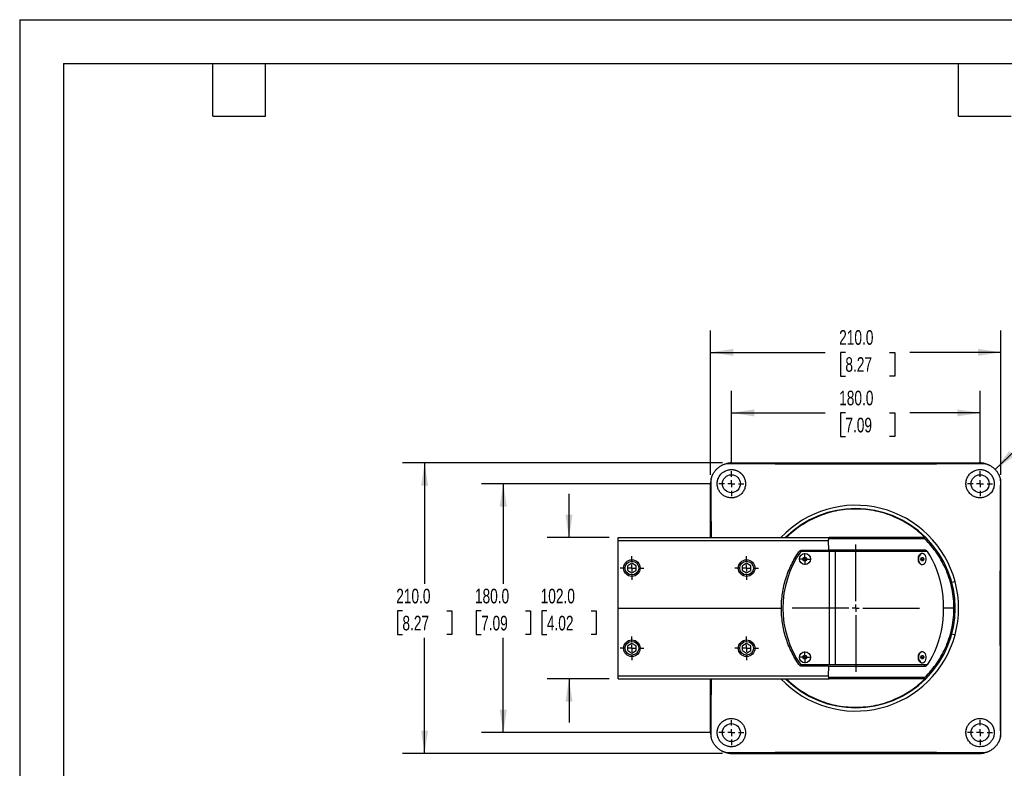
# Model space of a CAD drawing. Header units: millimetres. Extents: x 0 to 1397, y 0 to 1080.
# Tile 2 of 4: x 0 to 713, y 538 to 1080. Entities that reach past the tile are written whole.
import ezdxf

# ---------------------------------------------------------------- set-up
doc = ezdxf.new("R2010")
doc.units = ezdxf.units.MM
doc.header["$LTSCALE"] = 5
doc.linetypes.add('CENTERX2', pattern=[20.32, 12.7, -2.54, 2.54, -2.54])
doc.layers.add('CENTER', color=40, linetype='CENTERX2')
doc.layers.add('DIMENSIONS', color=140, linetype='Continuous', lineweight=25)
doc.layers.add('TEXT', color=140, linetype='Continuous', lineweight=25)
doc.styles.add('SLDTEXTSTYLE0', font='TXT', dxfattribs={"width": 0.7})
doc.dimstyles.new('SLDDIMSTYLE0', dxfattribs={"dimtxt": 10.790039, "dimasz": 16.51, "dimexe": 0, "dimexo": 0.0625, "dimgap": 2.69751, "dimtad": 0, "dimtih": 1, "dimtoh": 1, "dimdec": 1, "dimrnd": 1e-09, "dimzin": 4, "dimdsep": 46, "dimtxsty": 'SLDTEXTSTYLE0', "dimsah": 1, "dimcen": 0.09, "dimadec": 0, "dimazin": 1, "dimtfac": 1, "dimtdec": 1, "dimtofl": 0, "dimtmove": 0, "dimatfit": 3, "dimfxl": 0, "dimfrac": 2, "dimtolj": 1, "dimtzin": 12, "dimarcsym": 0})
doc.dimstyles.new('SLDDIMSTYLE3', dxfattribs={"dimtxt": 10.790039, "dimasz": 16.51, "dimexe": 0, "dimexo": 0.0625, "dimgap": 2.69751, "dimtad": 0, "dimtih": 1, "dimtoh": 1, "dimdec": 1, "dimrnd": 1e-09, "dimzin": 4, "dimdsep": 46, "dimtxsty": 'SLDTEXTSTYLE0', "dimsah": 1, "dimcen": 0.09, "dimadec": 0, "dimazin": 1, "dimtfac": 1, "dimtdec": 1, "dimtmove": 0, "dimatfit": 0, "dimfxl": 0, "dimfrac": 2, "dimtolj": 1, "dimtzin": 12, "dimarcsym": 0})
doc.dimstyles.new('SLDDIMSTYLE4', dxfattribs={"dimtxt": 10.790039, "dimasz": 16.51, "dimexe": 0, "dimexo": 0.0625, "dimgap": 2.69751, "dimtad": 0, "dimtih": 1, "dimtoh": 1, "dimdec": 1, "dimrnd": 1e-09, "dimzin": 4, "dimdsep": 46, "dimtxsty": 'SLDTEXTSTYLE0', "dimsah": 1, "dimcen": 0, "dimadec": 0, "dimazin": 1, "dimtfac": 1, "dimtdec": 1, "dimtofl": 0, "dimtmove": 0, "dimatfit": 3, "dimfxl": 0, "dimfrac": 2, "dimtolj": 1, "dimtzin": 12, "dimarcsym": 0})

# ---------------------------------------------------------------- blocks, each defined once
blk = doc.blocks.new('_D_4')
at = {"layer": 'DIMENSIONS'}
for p, q in [((397.52, 704.97), (397.52, 736.72)), ((426.66, 704.97), (381.65, 704.97)), ((381.49, 651.97), (377.87, 651.97)), ((377.87, 651.97), (377.87, 634.82)), ((413.56, 651.97), (417.18, 651.97)), ((417.18, 651.97), (417.18, 634.82)), ((377.87, 634.82), (381.49, 634.82)), ((417.18, 634.82), (413.56, 634.82)), ((426.66, 602.97), (381.65, 602.97)), ((397.52, 602.97), (397.52, 571.22))]:
    blk.add_line(p, q, dxfattribs=at)
for points in [[(397.52, 704.97), (400.06, 721.48), (394.98, 721.48)], [(397.52, 602.97), (394.98, 586.46), (400.06, 586.46)]]:
    blk.add_solid(points, dxfattribs=at)
at = {"layer": 'DIMENSIONS', "char_height": 10.583, "attachment_point": 1, "style": 'SLDTEXTSTYLE0'}
for s, insert in [('102.0', (377, 668.02)), ('4.02', (381.49, 648.46))]:
    blk.add_mtext(s, dxfattribs=dict(at, insert=insert))
blk = doc.blocks.new('_D_5')
at = {"layer": 'DIMENSIONS'}
for p, q in [((499.62, 743.97), (334.09, 743.97)), ((349.96, 743.97), (349.96, 671.53)), ((333.93, 651.97), (330.31, 651.97)), ((330.31, 651.97), (330.31, 634.82)), ((365.99, 651.97), (369.62, 651.97)), ((369.62, 651.97), (369.62, 634.82)), ((330.31, 634.82), (333.93, 634.82)), ((369.62, 634.82), (365.99, 634.82)), ((349.96, 563.97), (349.96, 632.4)), ((499.62, 563.97), (334.09, 563.97))]:
    blk.add_line(p, q, dxfattribs=at)
for points in [[(349.96, 743.97), (347.42, 727.46), (352.5, 727.46)], [(349.96, 563.97), (352.5, 580.48), (347.42, 580.48)]]:
    blk.add_solid(points, dxfattribs=at)
at = {"layer": 'DIMENSIONS', "char_height": 10.583, "attachment_point": 1, "style": 'SLDTEXTSTYLE0'}
for s, insert in [('180.0', (329.44, 668.02)), ('7.09', (333.93, 648.46))]:
    blk.add_mtext(s, dxfattribs=dict(at, insert=insert))
blk = doc.blocks.new('_D_6')
at = {"layer": 'DIMENSIONS'}
for p, q in [((508.66, 758.97), (277.13, 758.97)), ((293.01, 758.97), (293.01, 671.53)), ((276.97, 651.97), (273.35, 651.97)), ((273.35, 651.97), (273.35, 634.82)), ((309.04, 651.97), (312.66, 651.97)), ((312.66, 651.97), (312.66, 634.82)), ((273.35, 634.82), (276.97, 634.82)), ((312.66, 634.82), (309.04, 634.82)), ((293.01, 548.97), (293.01, 632.4)), ((508.66, 548.97), (277.13, 548.97))]:
    blk.add_line(p, q, dxfattribs=at)
for points in [[(293.01, 758.97), (290.47, 742.46), (295.55, 742.46)], [(293.01, 548.97), (295.55, 565.48), (290.47, 565.48)]]:
    blk.add_solid(points, dxfattribs=at)
at = {"layer": 'DIMENSIONS', "char_height": 10.583, "attachment_point": 1, "style": 'SLDTEXTSTYLE0'}
for s, insert in [('210.0', (272.49, 668.02)), ('8.27', (276.97, 648.46))]:
    blk.add_mtext(s, dxfattribs=dict(at, insert=insert))
blk = doc.blocks.new('_D_7')
at = {"layer": 'DIMENSIONS'}
for p, q in [((515.01, 759.36), (515.01, 811.07)), ((695.01, 759.36), (695.01, 811.07)), ((515.01, 795.19), (582.88, 795.19)), ((597.5, 795.19), (593.87, 795.19)), ((593.87, 795.19), (593.87, 778.04)), ((629.56, 795.19), (633.19, 795.19)), ((633.19, 795.19), (633.19, 778.04)), ((695.01, 795.19), (644.18, 795.19)), ((593.87, 778.04), (597.5, 778.04)), ((633.19, 778.04), (629.56, 778.04))]:
    blk.add_line(p, q, dxfattribs=at)
for points in [[(515.01, 795.19), (531.52, 792.65), (531.52, 797.73)], [(695.01, 795.19), (678.5, 797.73), (678.5, 792.65)]]:
    blk.add_solid(points, dxfattribs=at)
at = {"layer": 'DIMENSIONS', "char_height": 10.583, "attachment_point": 1, "style": 'SLDTEXTSTYLE0'}
for s, insert in [('180.0', (593.01, 811.25)), ('7.09', (597.5, 791.69))]:
    blk.add_mtext(s, dxfattribs=dict(at, insert=insert))
blk = doc.blocks.new('_D_8')
at = {"layer": 'DIMENSIONS'}
for p, q in [((500.01, 750.32), (500.01, 854.85)), ((710.01, 750.32), (710.01, 854.85)), ((500.01, 838.97), (582.88, 838.97)), ((597.5, 838.97), (593.87, 838.97)), ((593.87, 838.97), (593.87, 821.82)), ((629.56, 838.97), (633.19, 838.97)), ((633.19, 838.97), (633.19, 821.82)), ((710.01, 838.97), (644.18, 838.97)), ((593.87, 821.82), (597.5, 821.82)), ((633.19, 821.82), (629.56, 821.82))]:
    blk.add_line(p, q, dxfattribs=at)
for points in [[(500.01, 838.97), (516.52, 836.43), (516.52, 841.51)], [(710.01, 838.97), (693.5, 841.51), (693.5, 836.43)]]:
    blk.add_solid(points, dxfattribs=at)
at = {"layer": 'DIMENSIONS', "char_height": 10.583, "attachment_point": 1, "style": 'SLDTEXTSTYLE0'}
for s, insert in [('210.0', (593.01, 855.03)), ('8.27', (597.5, 835.47))]:
    blk.add_mtext(s, dxfattribs=dict(at, insert=insert))
blk = doc.blocks.new('_D_9')
at = {"layer": 'DIMENSIONS'}
for p, q in [((769.55, 789.61), (765.93, 789.61)), ((765.93, 789.61), (765.93, 772.47)), ((801.62, 789.61), (805.24, 789.61)), ((805.24, 789.61), (805.24, 772.47)), ((705.89, 754.3), (726.59, 773.95)), ((726.59, 773.95), (754.37, 773.95)), ((765.93, 772.47), (769.55, 772.47)), ((805.24, 772.47), (801.62, 772.47))]:
    blk.add_line(p, q, dxfattribs=at)
blk.add_solid([(705.89, 754.3), (719.61, 763.82), (716.11, 767.51)], dxfattribs=at)
at = {"layer": 'DIMENSIONS', "char_height": 10.583, "attachment_point": 1, "style": 'SLDTEXTSTYLE0'}
for s, insert in [('R15.0', (764.64, 805.67)), ('0.59', (769.55, 786.11)), ('TYP.', (770.07, 766.54))]:
    blk.add_mtext(s, dxfattribs=dict(at, insert=insert))
blk = doc.blocks.new('SW_CENTERMARKSYMBOL_0')
at = {"layer": 'CENTER', "color": 0}
for p, q in [((0, 5.08), (0, 46.04)), ((-5.08, 0), (-46.04, 0)), ((0, 0), (-2.54, 0)), ((0, 0), (0, 2.54)), ((0, 0), (0, -2.54)), ((0, 0), (2.54, 0)), ((5.08, 0), (46.04, 0)), ((0, -5.08), (0, -46.04))]:
    blk.add_line(p, q, dxfattribs=at)
blk = doc.blocks.new('SW_CENTERMARKSYMBOL_1')
at = {"layer": 'CENTER', "color": 0}
for p, q in [((0, 5.08), (0, 8.54)), ((-5.08, 0), (-8.54, 0)), ((0, 0), (-2.54, 0)), ((0, 0), (0, 2.54)), ((0, 0), (0, -2.54)), ((0, 0), (2.54, 0)), ((5.08, 0), (8.54, 0)), ((0, -5.08), (0, -8.54))]:
    blk.add_line(p, q, dxfattribs=at)
blk = doc.blocks.new('SW_CENTERMARKSYMBOL_2')
at = {"layer": 'CENTER', "color": 0}
for p, q in [((0, 5.08), (0, 8.54)), ((-5.08, 0), (-8.54, 0)), ((0, 0), (-2.54, 0)), ((0, 0), (0, 2.54)), ((0, 0), (0, -2.54)), ((0, 0), (2.54, 0)), ((5.08, 0), (8.54, 0)), ((0, -5.08), (0, -8.54))]:
    blk.add_line(p, q, dxfattribs=at)
blk = doc.blocks.new('SW_CENTERMARKSYMBOL_3')
at = {"layer": 'CENTER', "color": 0}
for p, q in [((0, 5.08), (0, 8.54)), ((-5.08, 0), (-8.54, 0)), ((0, 0), (-2.54, 0)), ((0, 0), (0, 2.54)), ((0, 0), (0, -2.54)), ((0, 0), (2.54, 0)), ((5.08, 0), (8.54, 0)), ((0, -5.08), (0, -8.54))]:
    blk.add_line(p, q, dxfattribs=at)
blk = doc.blocks.new('SW_CENTERMARKSYMBOL_4')
at = {"layer": 'CENTER', "color": 0}
for p, q in [((0, 5.08), (0, 8.54)), ((-5.08, 0), (-8.54, 0)), ((0, 0), (-2.54, 0)), ((0, 0), (0, 2.54)), ((0, 0), (0, -2.54)), ((0, 0), (2.54, 0)), ((5.08, 0), (8.54, 0)), ((0, -5.08), (0, -8.54))]:
    blk.add_line(p, q, dxfattribs=at)
blk = doc.blocks.new('SW_CENTERMARKSYMBOL_5')
at = {"layer": 'CENTER', "color": 0}
for p, q in [((-2.54, 0), (-4.161, 0)), ((0, 0), (-2.54, 0)), ((0, 2.54), (0, 4.161)), ((0, 0), (0, 2.54)), ((0, 0), (0, -2.54)), ((0, 0), (2.54, 0)), ((2.54, 0), (4.161, 0)), ((0, -2.54), (0, -4.161))]:
    blk.add_line(p, q, dxfattribs=at)
blk = doc.blocks.new('SW_CENTERMARKSYMBOL_6')
at = {"layer": 'CENTER', "color": 0}
for p, q in [((-2.54, 0), (-4.161, 0)), ((0, 0), (-2.54, 0)), ((0, 2.54), (0, 4.161)), ((0, 0), (0, 2.54)), ((0, 0), (0, -2.54)), ((0, 0), (2.54, 0)), ((2.54, 0), (4.161, 0)), ((0, -2.54), (0, -4.161))]:
    blk.add_line(p, q, dxfattribs=at)
blk = doc.blocks.new('SW_CENTERMARKSYMBOL_7')
at = {"layer": 'CENTER', "color": 0}
for p, q in [((0, 5.08), (0, 9.04)), ((-5.08, 0), (-9.04, 0)), ((0, 0), (-2.54, 0)), ((0, 0), (0, 2.54)), ((0, 0), (0, -2.54)), ((0, 0), (2.54, 0)), ((5.08, 0), (9.04, 0)), ((0, -5.08), (0, -9.04))]:
    blk.add_line(p, q, dxfattribs=at)
blk = doc.blocks.new('SW_CENTERMARKSYMBOL_8')
at = {"layer": 'CENTER', "color": 0}
for p, q in [((0, 5.08), (0, 9.04)), ((-5.08, 0), (-9.04, 0)), ((0, 0), (-2.54, 0)), ((0, 0), (0, 2.54)), ((0, 0), (0, -2.54)), ((0, 0), (2.54, 0)), ((5.08, 0), (9.04, 0)), ((0, -5.08), (0, -9.04))]:
    blk.add_line(p, q, dxfattribs=at)
blk = doc.blocks.new('SW_CENTERMARKSYMBOL_9')
at = {"layer": 'CENTER', "color": 0}
for p, q in [((0, 5.08), (0, 9.04)), ((-5.08, 0), (-9.04, 0)), ((0, 0), (-2.54, 0)), ((0, 0), (0, 2.54)), ((0, 0), (0, -2.54)), ((0, 0), (2.54, 0)), ((5.08, 0), (9.04, 0)), ((0, -5.08), (0, -9.04))]:
    blk.add_line(p, q, dxfattribs=at)
blk = doc.blocks.new('SW_CENTERMARKSYMBOL_10')
at = {"layer": 'CENTER', "color": 0}
for p, q in [((0, 5.08), (0, 9.04)), ((-5.08, 0), (-9.04, 0)), ((0, 0), (-2.54, 0)), ((0, 0), (0, 2.54)), ((0, 0), (0, -2.54)), ((0, 0), (2.54, 0)), ((5.08, 0), (9.04, 0)), ((0, -5.08), (0, -9.04))]:
    blk.add_line(p, q, dxfattribs=at)

msp = doc.modelspace()

# ---------------------------------------------------------------- linework, layer by layer
at = {"color": 7, "linetype": 'Continuous'}
for q in [(0.01, 0.01), (1397.01, 1079.51)]:
    msp.add_line((0.01, 1079.51), q, dxfattribs=at)
for p, q in [((515.01, 758.97), (695.01, 758.97)), ((500.01, 704.97), (500.01, 743.97)), ((710.01, 563.97), (710.01, 743.97)), ((433.01, 704.97), (585.71, 704.97)), ((433.01, 703.01), (433.01, 704.97)), ((433.01, 653.97), (433.01, 703.01)), ((433.01, 703.01), (585.15, 703.01)), ((585.15, 703.01), (585.2, 695.97)), ((655.03, 703.99), (585.4, 703.99)), ((654.04, 704.97), (585.71, 704.97)), ((586.02, 694.97), (565.3, 694.97)), ((566.28, 695.97), (585.2, 695.97)), ((584.26, 695.97), (584.26, 694.97)), ((655.81, 695.97), (585.2, 695.97)), ((586.02, 612.97), (586.02, 694.97)), ((590.26, 694.97), (586.02, 694.97)), ((590.26, 612.97), (590.26, 694.97)), ((656.87, 694.97), (590.26, 694.97)), ((653.21, 693.47), (652.99, 693.47)), ((654.2, 695.97), (654.88, 694.97)), ((655.81, 695.97), (656.44, 694.97)), ((443.01, 686.44), (440.01, 684.7)), ((440.01, 681.24), (440.01, 684.7)), ((446.01, 684.7), (443.01, 686.44)), ((446.01, 681.24), (446.01, 684.7)), ((526.01, 686.44), (523.01, 684.7)), ((523.01, 681.24), (523.01, 684.7)), ((529.01, 684.7), (526.01, 686.44)), ((529.01, 681.24), (529.01, 684.7)), ((566.82, 689.47), (567.54, 690.72)), ((567.54, 688.22), (566.82, 689.47)), ((567.54, 690.72), (568.98, 690.72)), ((568.98, 688.22), (567.54, 688.22)), ((568.98, 690.72), (569.71, 689.47)), ((569.71, 689.47), (568.98, 688.22)), ((652.19, 689.47), (652.7, 690.72)), ((652.7, 688.22), (652.19, 689.47)), ((652.55, 690.36), (652.91, 689.47)), ((652.91, 689.47), (652.55, 688.58)), ((652.7, 690.72), (653.72, 690.72)), ((653.72, 688.22), (652.7, 688.22)), ((652.91, 689.47), (654.23, 689.47)), ((652.99, 685.47), (653.21, 685.47)), ((653.72, 690.72), (654.23, 689.47)), ((654.23, 689.47), (653.72, 688.22)), ((440.01, 681.24), (443.01, 679.51)), ((443.01, 679.51), (446.01, 681.24)), ((523.01, 681.24), (526.01, 679.51)), ((526.01, 679.51), (529.01, 681.24)), ((676.89, 673.19), (674.56, 672.56)), ((433.01, 653.97), (551.21, 653.97)), ((433.01, 604.94), (433.01, 653.97)), ((676.09, 653.97), (668.59, 653.97)), ((674.56, 635.38), (676.89, 634.75)), ((443.01, 628.44), (440.01, 626.7)), ((446.01, 626.7), (443.01, 628.44)), ((526.01, 628.44), (523.01, 626.7)), ((529.01, 626.7), (526.01, 628.44)), ((440.01, 623.24), (440.01, 626.7)), ((440.01, 623.24), (443.01, 621.51)), ((443.01, 621.51), (446.01, 623.24)), ((446.01, 623.24), (446.01, 626.7)), ((523.01, 623.24), (523.01, 626.7)), ((523.01, 623.24), (526.01, 621.51)), ((526.01, 621.51), (529.01, 623.24)), ((529.01, 623.24), (529.01, 626.7)), ((653.21, 622.47), (652.99, 622.47)), ((586.02, 612.97), (565.3, 612.97)), ((566.82, 618.47), (567.54, 619.72)), ((567.54, 617.22), (566.82, 618.47)), ((567.54, 619.72), (568.98, 619.72)), ((568.98, 617.22), (567.54, 617.22)), ((568.98, 619.72), (569.71, 618.47)), ((569.71, 618.47), (568.98, 617.22)), ((584.26, 612.97), (584.26, 611.97)), ((590.26, 612.97), (586.02, 612.97)), ((656.87, 612.97), (590.26, 612.97)), ((652.19, 618.47), (652.7, 619.72)), ((652.7, 617.22), (652.19, 618.47)), ((652.55, 619.36), (652.91, 618.47)), ((652.91, 618.47), (652.55, 617.58)), ((652.7, 619.72), (653.72, 619.72)), ((653.72, 617.22), (652.7, 617.22)), ((652.91, 618.47), (654.23, 618.47)), ((652.99, 614.47), (653.21, 614.47)), ((653.72, 619.72), (654.23, 618.47)), ((654.23, 618.47), (653.72, 617.22)), ((654.88, 612.97), (654.2, 611.97)), ((656.44, 612.97), (655.81, 611.97)), ((585.2, 611.97), (566.28, 611.97)), ((585.2, 611.97), (585.15, 604.94)), ((585.2, 611.97), (655.81, 611.97)), ((433.01, 604.94), (585.15, 604.94)), ((433.01, 602.97), (433.01, 604.94)), ((433.01, 602.97), (585.71, 602.97)), ((500.01, 563.97), (500.01, 602.97)), ((655.03, 603.95), (585.4, 603.95)), ((654.04, 602.97), (585.71, 602.97)), ((515.01, 548.97), (695.01, 548.97))]:
    msp.add_line(p, q)
at = {"flags": 128}
for points in [[(511.82, 758.63), (520.4, 758.58), (529.06, 758.53), (537.81, 758.49), (546.62, 758.46), (555.5, 758.43), (564.43, 758.4), (573.4, 758.38), (582.41, 758.37), (591.44, 758.36), (600.48, 758.35), (609.53, 758.35), (618.57, 758.36), (627.6, 758.37), (636.61, 758.38), (645.58, 758.4), (654.51, 758.43), (663.39, 758.46), (672.2, 758.49), (680.95, 758.53), (689.62, 758.58), (698.19, 758.63)], [(500.55, 704.97), (500.52, 712.35), (500.48, 721.17), (500.44, 729.92), (500.4, 738.58), (500.35, 747.16)], [(709.66, 747.16), (709.61, 738.58), (709.57, 729.92), (709.53, 721.17), (709.49, 712.35), (709.46, 703.48), (709.44, 694.55), (709.42, 685.57), (709.4, 676.57), (709.39, 667.54), (709.38, 658.5), (709.38, 649.45), (709.39, 640.4), (709.4, 631.37), (709.42, 622.37), (709.44, 613.4), (709.46, 604.47), (709.49, 595.59), (709.53, 586.77), (709.57, 578.03), (709.61, 569.36), (709.66, 560.78)], [(650.38, 689.47), (650.48, 688.39), (650.79, 687.39), (651.28, 686.55), (651.91, 685.92), (652.63, 685.56), (653.4, 685.48), (654.15, 685.7), (654.84, 686.2), (655.4, 686.95), (655.8, 687.88), (656.01, 688.93), (656.01, 690.02), (655.8, 691.07), (655.4, 692), (654.84, 692.74), (654.15, 693.24), (653.4, 693.46), (652.63, 693.39), (651.91, 693.02), (651.28, 692.39), (650.79, 691.55), (650.48, 690.55), (650.38, 689.47)], [(656.87, 612.97), (658.82, 616.03), (660.62, 619.28), (662.25, 622.69), (663.7, 626.26), (664.98, 629.96), (666.07, 633.78), (666.98, 637.7), (667.68, 641.7), (668.19, 645.76), (668.49, 649.85), (668.59, 653.97), (668.49, 658.09), (668.19, 662.19), (667.68, 666.24), (666.98, 670.24), (666.07, 674.16), (664.98, 677.98), (663.7, 681.68), (662.25, 685.25), (660.62, 688.66), (658.82, 691.91), (656.87, 694.97)], [(650.38, 618.47), (650.48, 617.39), (650.79, 616.39), (651.28, 615.55), (651.91, 614.92), (652.63, 614.56), (653.4, 614.48), (654.15, 614.7), (654.84, 615.2), (655.4, 615.95), (655.8, 616.88), (656.01, 617.93), (656.01, 619.02), (655.8, 620.07), (655.4, 621), (654.84, 621.74), (654.15, 622.24), (653.4, 622.46), (652.63, 622.39), (651.91, 622.02), (651.28, 621.39), (650.79, 620.55), (650.48, 619.55), (650.38, 618.47)], [(500.35, 560.78), (500.4, 569.36), (500.44, 578.03), (500.48, 586.77), (500.52, 595.59), (500.55, 602.97)], [(698.19, 549.31), (689.62, 549.36), (680.95, 549.41), (672.2, 549.45), (663.39, 549.49), (654.51, 549.52), (645.58, 549.54), (636.61, 549.56), (627.6, 549.58), (618.57, 549.59), (609.53, 549.59), (600.48, 549.59), (591.44, 549.59), (582.41, 549.58), (573.4, 549.56), (564.43, 549.54), (555.5, 549.52), (546.62, 549.49), (537.81, 549.45), (529.06, 549.41), (520.4, 549.36), (511.82, 549.31)]]:
    msp.add_lwpolyline(points, dxfattribs=at)
for centre, radius in [((515.01, 743.97), 6.5), ((695.01, 743.97), 6.5), ((568.26, 689.47), 4), ((443.01, 682.97), 6), ((443.01, 682.97), 4.93), ((526.01, 682.97), 6), ((526.01, 682.97), 4.93), ((443.01, 624.97), 6), ((443.01, 624.97), 4.93), ((526.01, 624.97), 6), ((526.01, 624.97), 4.93), ((568.26, 618.47), 4), ((515.01, 563.97), 6.5), ((695.01, 563.97), 6.5)]:
    msp.add_circle(centre, radius)
for centre, radius, start, end in [((605.01, 653.97), 74.41, 14.96606, 136.73485), ((605.01, 653.97), 72, 225.09947, 134.90053), ((623.26, 653.97), 71, 144.72757, 215.27243), ((653.67, 689.99), 3.54, 101.00294, 188.46828), ((653.67, 688.95), 3.54, 171.53172, 258.99706), ((605.01, 653.97), 74.41, 345.03394, 14.96606), ((605.01, 653.97), 74.41, 223.26515, 345.03394), ((653.67, 618.99), 3.54, 101.00294, 188.46828), ((653.67, 617.95), 3.54, 171.53172, 258.99706)]:
    msp.add_arc(centre, radius, start, end)
for points, knots in [([(500.35, 747.16), (500.38, 747.28), (500.43, 747.52), (500.52, 747.87), (500.62, 748.22), (500.72, 748.56), (500.84, 748.9), (500.96, 749.24), (501.09, 749.58), (501.23, 749.9), (501.37, 750.23), (501.52, 750.55), (501.68, 750.86), (502.12, 751.7), (502.96, 753), (504.36, 754.61), (505.98, 756.02), (507.38, 756.92), (508.43, 757.46), (509.07, 757.75), (509.74, 758.02), (510.41, 758.26), (511.11, 758.46), (511.58, 758.57), (511.82, 758.63)], [0, 0, 0, 0, 0.021776, 0.04342, 0.064935, 0.086322, 0.107584, 0.128721, 0.149737, 0.170634, 0.191413, 0.212077, 0.232628, 0.253068, 0.377281, 0.50001, 0.622734, 0.746952, 0.787938, 0.829377, 0.871286, 0.913682, 0.956581, 1, 1, 1, 1]), ([(515.01, 758.97), (514.47, 758.97), (513.94, 758.94), (512.87, 758.83), (512.34, 758.74), (511.82, 758.63)], [0, 0, 0, 0, 0.5, 0.5, 1, 1, 1, 1]), ([(698.19, 758.63), (697.67, 758.74), (697.14, 758.83), (696.08, 758.94), (695.54, 758.97), (695.01, 758.97)], [0, 0, 0, 0, 0.5, 0.5, 1, 1, 1, 1]), ([(698.19, 758.63), (698.31, 758.6), (698.55, 758.55), (698.9, 758.46), (699.25, 758.36), (699.6, 758.25), (699.94, 758.14), (700.28, 758.02), (700.61, 757.89), (700.94, 757.75), (701.26, 757.61), (701.58, 757.45), (701.9, 757.3), (702.73, 756.85), (704.03, 756.02), (705.65, 754.61), (707.05, 753), (707.95, 751.6), (708.49, 750.55), (708.79, 749.9), (709.06, 749.24), (709.29, 748.56), (709.5, 747.87), (709.61, 747.4), (709.66, 747.16)], [0, 0, 0, 0, 0.021776, 0.04342, 0.064935, 0.086322, 0.107584, 0.128721, 0.149737, 0.170634, 0.191413, 0.212077, 0.232628, 0.253068, 0.377281, 0.50001, 0.622734, 0.746952, 0.787938, 0.829377, 0.871286, 0.913682, 0.956581, 1, 1, 1, 1]), ([(504.77, 743.97), (504.77, 744.07), (504.77, 744.27), (504.78, 744.57), (504.8, 744.87), (504.83, 745.16), (504.87, 745.46), (504.92, 745.76), (504.98, 746.06), (505.05, 746.35), (505.21, 747), (505.55, 747.99), (506.27, 749.39), (507.28, 750.79), (508.65, 752.08), (510.1, 753.01), (511.54, 753.64), (512.88, 754.02), (514.23, 754.21), (515.35, 754.22), (516.23, 754.14), (516.9, 754.04), (517.55, 753.9), (518.18, 753.72), (518.8, 753.5), (519.4, 753.23), (519.98, 752.93), (520.36, 752.7), (520.55, 752.58)], [0, 0, 0, 0, 0.013819, 0.027605, 0.041368, 0.05512, 0.068872, 0.082634, 0.096419, 0.110237, 0.124098, 0.187553, 0.250578, 0.333154, 0.41451, 0.497442, 0.559994, 0.623971, 0.685533, 0.746873, 0.77882, 0.810446, 0.841868, 0.873204, 0.904571, 0.936085, 0.967858, 1, 1, 1, 1]), ([(520.55, 752.58), (520.64, 752.52), (520.82, 752.4), (521.08, 752.22), (521.34, 752.02), (521.59, 751.82), (521.83, 751.61), (522.06, 751.4), (522.29, 751.18), (522.51, 750.95), (522.72, 750.72), (522.92, 750.48), (523.11, 750.23), (523.3, 749.98), (523.48, 749.72), (523.65, 749.46), (523.82, 749.19), (524.14, 748.62), (524.56, 747.73), (524.96, 746.47), (525.2, 745.18), (525.3, 743.43), (525.04, 741.63), (524.43, 739.89), (523.78, 738.64), (522.98, 737.49), (522.04, 736.47), (520.96, 735.6), (519.9, 734.96), (518.92, 734.49), (518.04, 734.18), (517.15, 733.95), (516.26, 733.8), (515.38, 733.73), (513.91, 733.74), (511.86, 734.1), (509.51, 735.21), (507.51, 736.83), (506.24, 738.56), (505.49, 740.12), (505.16, 741.13), (504.98, 741.9), (504.88, 742.41), (504.82, 742.93), (504.77, 743.45), (504.77, 743.8), (504.77, 743.97)], [0, 0, 0, 0, 0.00801, 0.015959, 0.023854, 0.031701, 0.039506, 0.047277, 0.055018, 0.062738, 0.070441, 0.078134, 0.085823, 0.093515, 0.101215, 0.108929, 0.116663, 0.124422, 0.156537, 0.188244, 0.21963, 0.250097, 0.312086, 0.343793, 0.375347, 0.406602, 0.437049, 0.467545, 0.498945, 0.519803, 0.540832, 0.562268, 0.58277, 0.603215, 0.623774, 0.685852, 0.750001, 0.811429, 0.874139, 0.906032, 0.937982, 0.950621, 0.963115, 0.97549, 0.987776, 1, 1, 1, 1]), ([(684.77, 743.97), (684.77, 744.07), (684.77, 744.27), (684.78, 744.56), (684.8, 744.86), (684.83, 745.15), (684.87, 745.45), (684.92, 745.74), (684.98, 746.04), (685.04, 746.33), (685.12, 746.63), (685.31, 747.3), (685.7, 748.33), (686.43, 749.62), (687.31, 750.78), (688.35, 751.79), (689.52, 752.66), (690.83, 753.36), (692.23, 753.87), (693.7, 754.16), (695.21, 754.25), (696.73, 754.1), (698.25, 753.73), (699.4, 753.24), (700.17, 752.82), (700.62, 752.54), (701.05, 752.24), (701.47, 751.92), (701.87, 751.58), (702.12, 751.33), (702.25, 751.21)], [0, 0, 0, 0, 0.012158, 0.024349, 0.036581, 0.048867, 0.061217, 0.073641, 0.086149, 0.098752, 0.111459, 0.124279, 0.187117, 0.251692, 0.313111, 0.374662, 0.437855, 0.500943, 0.563976, 0.627532, 0.688962, 0.749975, 0.813925, 0.876219, 0.89722, 0.918001, 0.938615, 0.959116, 0.979559, 1, 1, 1, 1]), ([(702.25, 751.21), (702.32, 751.14), (702.46, 750.99), (702.67, 750.76), (702.88, 750.53), (703.07, 750.29), (703.25, 750.05), (703.43, 749.8), (703.6, 749.55), (703.76, 749.29), (703.92, 749.03), (704.06, 748.76), (704.2, 748.49), (704.33, 748.21), (704.45, 747.93), (704.57, 747.65), (704.67, 747.36), (704.77, 747.06), (704.95, 746.46), (705.15, 745.55), (705.27, 744.31), (705.23, 743.08), (705.03, 741.72), (704.6, 740.27), (703.89, 738.8), (702.97, 737.47), (701.87, 736.31), (700.6, 735.34), (699.31, 734.65), (698.04, 734.17), (696.84, 733.88), (695.62, 733.73), (694.37, 733.73), (693.11, 733.88), (691.86, 734.19), (690.66, 734.67), (689.39, 735.37), (688.12, 736.32), (686.93, 737.59), (686.06, 738.92), (685.44, 740.24), (685.11, 741.27), (684.93, 742.11), (684.84, 742.73), (684.78, 743.35), (684.77, 743.76), (684.77, 743.97)], [0, 0, 0, 0, 0.00741, 0.014781, 0.022119, 0.02943, 0.036721, 0.043999, 0.05127, 0.058541, 0.06582, 0.073112, 0.080425, 0.087765, 0.09514, 0.102555, 0.110017, 0.117533, 0.125109, 0.155857, 0.186467, 0.217362, 0.248954, 0.291323, 0.333342, 0.375924, 0.418163, 0.459433, 0.500582, 0.532434, 0.564183, 0.59525, 0.625471, 0.65788, 0.68923, 0.720158, 0.751339, 0.792654, 0.833188, 0.874711, 0.906149, 0.938037, 0.953541, 0.968992, 0.984457, 1, 1, 1, 1]), ([(500.35, 747.16), (500.23, 746.64), (500.15, 746.11), (500.03, 745.04), (500.01, 744.51), (500.01, 743.97)], [0, 0, 0, 0, 0.5, 0.5, 1, 1, 1, 1]), ([(710.01, 743.97), (710.01, 744.51), (709.98, 745.04), (709.86, 746.11), (709.78, 746.64), (709.66, 747.16)], [0, 0, 0, 0, 0.5, 0.5, 1, 1, 1, 1]), ([(655.18, 704.97), (652.21, 707.92), (648.87, 710.71), (641.5, 715.75), (637.47, 718), (628.85, 721.71), (624.26, 723.17), (617.16, 724.65), (614.75, 725.03), (609.9, 725.53), (607.45, 725.65), (602.56, 725.65), (600.11, 725.53), (595.26, 725.03), (592.85, 724.65), (585.75, 723.17), (581.16, 721.71), (572.54, 718), (568.51, 715.75), (561.14, 710.71), (557.8, 707.92), (554.83, 704.97)], [0, 0, 0, 0, 0.125, 0.125, 0.25, 0.25, 0.375, 0.375, 0.4375, 0.4375, 0.5, 0.5, 0.5625, 0.5625, 0.625, 0.625, 0.75, 0.75, 0.875, 0.875, 1, 1, 1, 1]), ([(585.4, 703.99), (585.32, 703.84), (585.26, 703.68), (585.17, 703.35), (585.15, 703.18), (585.15, 703.01)], [0, 0, 0, 0, 0.5, 0.5, 1, 1, 1, 1]), ([(585.4, 703.99), (585.42, 704.02), (585.46, 704.08), (585.5, 704.17), (585.54, 704.27), (585.58, 704.36), (585.61, 704.45), (585.63, 704.54), (585.66, 704.62), (585.68, 704.72), (585.7, 704.82), (585.71, 704.9), (585.71, 704.96), (585.71, 704.97), (585.71, 704.97)], [0, 0, 0, 0, 0.056233, 0.113966, 0.173342, 0.234492, 0.297538, 0.362588, 0.429742, 0.499091, 0.617712, 0.750355, 0.854236, 1, 1, 1, 1]), ([(654.04, 704.97), (654.04, 704.97), (654.04, 704.97), (654.04, 704.96), (654.06, 704.94), (654.08, 704.92), (654.11, 704.89), (654.16, 704.84), (654.25, 704.75), (654.38, 704.62), (654.55, 704.45), (654.72, 704.29), (654.88, 704.14), (654.98, 704.04), (655.03, 703.99)], [0, 0, 0, 0, 0.058126, 0.112226, 0.162807, 0.210485, 0.255996, 0.320822, 0.383604, 0.505268, 0.617083, 0.746736, 0.867491, 1, 1, 1, 1]), ([(676.09, 653.97), (676.09, 656.23), (675.98, 658.52), (675.53, 663.1), (675.2, 665.39), (674.28, 669.96), (673.71, 672.24), (672.33, 676.72), (671.53, 678.94), (669.7, 683.28), (668.68, 685.4), (666.43, 689.52), (665.2, 691.52), (661.26, 697.29), (658.27, 700.83), (655.03, 703.99)], [0, 0, 0, 0, 0.125, 0.125, 0.25, 0.25, 0.375, 0.375, 0.5, 0.5, 0.625, 0.625, 0.75, 0.75, 1, 1, 1, 1]), ([(551.21, 653.97), (551.21, 657.52), (551.47, 661.11), (552.54, 668.25), (553.35, 671.8), (555.5, 678.74), (556.84, 682.13), (559.99, 688.63), (561.8, 691.74), (563.81, 694.67)], [0, 0, 0, 0, 0.25, 0.25, 0.5, 0.5, 0.75, 0.75, 1, 1, 1, 1]), ([(563.81, 694.67), (563.94, 694.86), (564.1, 695.04), (564.46, 695.37), (564.67, 695.51), (565.1, 695.74), (565.34, 695.83), (565.81, 695.94), (566.05, 695.97), (566.28, 695.97)], [0, 0, 0, 0, 0.25, 0.25, 0.5, 0.5, 0.75, 0.75, 1, 1, 1, 1]), ([(563.81, 613.28), (561.8, 616.2), (559.99, 619.32), (556.84, 625.81), (555.5, 629.2), (553.35, 636.14), (552.54, 639.69), (551.47, 646.83), (551.21, 650.42), (551.21, 653.97)], [0, 0, 0, 0, 0.25, 0.25, 0.5, 0.5, 0.75, 0.75, 1, 1, 1, 1]), ([(655.03, 603.95), (658.27, 607.11), (661.26, 610.65), (665.2, 616.42), (666.43, 618.42), (668.68, 622.54), (669.7, 624.66), (671.53, 629), (672.33, 631.22), (673.71, 635.71), (674.28, 637.98), (675.2, 642.55), (675.53, 644.85), (675.98, 649.43), (676.09, 651.71), (676.09, 653.97)], [0, 0, 0, 0, 0.25, 0.25, 0.375, 0.375, 0.5, 0.5, 0.625, 0.625, 0.75, 0.75, 0.875, 0.875, 1, 1, 1, 1]), ([(566.28, 611.97), (566.05, 611.97), (565.81, 612), (565.34, 612.11), (565.1, 612.2), (564.67, 612.43), (564.46, 612.58), (564.1, 612.9), (563.94, 613.08), (563.81, 613.28)], [0, 0, 0, 0, 0.25, 0.25, 0.5, 0.5, 0.75, 0.75, 1, 1, 1, 1]), ([(554.83, 602.97), (557.8, 600.03), (561.14, 597.23), (568.51, 592.19), (572.54, 589.95), (581.16, 586.24), (585.75, 584.77), (592.85, 583.29), (595.26, 582.92), (600.11, 582.42), (602.56, 582.29), (607.45, 582.29), (609.9, 582.42), (614.75, 582.92), (617.16, 583.29), (624.26, 584.77), (628.85, 586.24), (637.47, 589.95), (641.5, 592.19), (648.87, 597.23), (652.21, 600.03), (655.18, 602.97)], [0, 0, 0, 0, 0.125, 0.125, 0.25, 0.25, 0.375, 0.375, 0.4375, 0.4375, 0.5, 0.5, 0.5625, 0.5625, 0.625, 0.625, 0.75, 0.75, 0.875, 0.875, 1, 1, 1, 1]), ([(585.15, 604.94), (585.15, 604.77), (585.17, 604.59), (585.26, 604.26), (585.32, 604.1), (585.4, 603.95)], [0, 0, 0, 0, 0.5, 0.5, 1, 1, 1, 1]), ([(585.71, 602.97), (585.71, 602.97), (585.71, 602.97), (585.71, 602.99), (585.71, 603), (585.71, 603.02), (585.71, 603.06), (585.7, 603.12), (585.68, 603.25), (585.64, 603.4), (585.58, 603.58), (585.51, 603.76), (585.44, 603.89), (585.4, 603.95)], [0, 0, 0, 0, 0.063381, 0.120056, 0.170028, 0.213295, 0.249858, 0.382482, 0.50117, 0.637581, 0.765603, 0.886075, 1, 1, 1, 1]), ([(655.03, 603.95), (655, 603.93), (654.95, 603.88), (654.87, 603.8), (654.8, 603.73), (654.69, 603.62), (654.55, 603.49), (654.38, 603.33), (654.25, 603.19), (654.16, 603.1), (654.1, 603.04), (654.06, 603), (654.04, 602.98), (654.04, 602.97), (654.04, 602.97)], [0, 0, 0, 0, 0.067841, 0.132539, 0.194312, 0.253409, 0.383017, 0.494903, 0.61658, 0.679296, 0.744201, 0.821067, 0.905377, 1, 1, 1, 1]), ([(506.39, 569.51), (506.45, 569.6), (506.57, 569.78), (506.75, 570.04), (506.94, 570.29), (507.14, 570.53), (507.34, 570.77), (507.55, 571), (507.77, 571.22), (507.99, 571.43), (508.22, 571.64), (508.46, 571.84), (509.09, 572.35), (510.17, 573.06), (511.64, 573.68), (512.99, 574.03), (514.17, 574.2), (515.58, 574.23), (517.21, 574.03), (519.01, 573.46), (520.69, 572.56), (522.02, 571.49), (523.01, 570.4), (523.74, 569.36), (524.34, 568.25), (524.79, 567.07), (525.1, 565.85), (525.25, 564.63), (525.26, 563.42), (525.12, 562.23), (524.85, 561.07), (524.45, 559.95), (523.92, 558.88), (523.17, 557.73), (522.15, 556.57), (520.79, 555.47), (519.25, 554.59), (517.56, 554), (515.79, 553.71), (514.17, 553.73), (512.75, 553.96), (511.53, 554.31), (510.38, 554.81), (509.28, 555.45), (508.28, 556.22), (507.38, 557.11), (506.58, 558.1), (505.92, 559.19), (505.49, 560.15), (505.22, 560.94), (505.05, 561.54), (504.92, 562.14), (504.83, 562.74), (504.78, 563.36), (504.77, 563.77), (504.77, 563.97)], [0, 0, 0, 0, 0.005716, 0.011399, 0.017052, 0.022681, 0.028289, 0.033882, 0.039463, 0.045037, 0.050608, 0.056181, 0.061759, 0.094077, 0.12534, 0.146577, 0.167197, 0.187478, 0.219201, 0.250146, 0.281388, 0.312429, 0.333015, 0.353554, 0.374511, 0.395137, 0.415976, 0.437418, 0.457606, 0.478152, 0.499337, 0.520161, 0.541314, 0.563049, 0.593607, 0.624684, 0.656631, 0.688428, 0.719634, 0.750093, 0.771591, 0.792515, 0.813172, 0.834074, 0.85456, 0.874946, 0.895862, 0.916624, 0.937557, 0.947907, 0.958232, 0.968569, 0.978952, 0.989417, 1, 1, 1, 1]), ([(684.77, 563.97), (684.77, 564.07), (684.77, 564.27), (684.78, 564.57), (684.8, 564.87), (684.83, 565.17), (684.87, 565.47), (684.92, 565.76), (684.98, 566.06), (685.05, 566.35), (685.12, 566.65), (685.2, 566.94), (685.38, 567.49), (685.7, 568.29), (686.24, 569.3), (686.89, 570.24), (687.63, 571.11), (688.46, 571.87), (689.53, 572.66), (690.88, 573.4), (692.48, 573.94), (694.12, 574.22), (695.75, 574.23), (697.35, 573.98), (698.88, 573.49), (700.32, 572.77), (701.34, 572.04), (702.05, 571.41), (702.48, 570.98), (702.89, 570.52), (703.27, 570.03), (703.5, 569.69), (703.62, 569.51)], [0, 0, 0, 0, 0.011535, 0.022997, 0.034399, 0.04575, 0.057063, 0.068347, 0.079616, 0.090881, 0.102152, 0.113442, 0.124762, 0.166816, 0.208607, 0.25088, 0.291662, 0.332308, 0.373565, 0.436569, 0.500078, 0.561554, 0.623465, 0.686047, 0.749662, 0.812126, 0.876473, 0.900966, 0.92549, 0.950121, 0.974932, 1, 1, 1, 1]), ([(500.01, 563.97), (500.01, 563.44), (500.03, 562.9), (500.15, 561.84), (500.23, 561.31), (500.35, 560.78)], [0, 0, 0, 0, 0.5, 0.5, 1, 1, 1, 1]), ([(504.77, 563.97), (504.77, 564.08), (504.77, 564.3), (504.78, 564.62), (504.81, 564.94), (504.85, 565.26), (504.89, 565.58), (504.95, 565.9), (505.02, 566.22), (505.09, 566.54), (505.2, 566.94), (505.36, 567.42), (505.57, 567.96), (505.81, 568.5), (506.09, 569.02), (506.29, 569.35), (506.39, 569.51)], [0, 0, 0, 0, 0.054046, 0.108172, 0.162427, 0.21686, 0.271519, 0.326454, 0.38171, 0.437334, 0.493371, 0.594737, 0.695796, 0.796836, 0.898145, 1, 1, 1, 1]), ([(703.62, 569.51), (703.68, 569.42), (703.79, 569.23), (703.96, 568.94), (704.12, 568.65), (704.27, 568.35), (704.4, 568.05), (704.53, 567.74), (704.65, 567.43), (704.75, 567.12), (704.85, 566.8), (704.94, 566.47), (705.01, 566.14), (705.08, 565.81), (705.13, 565.47), (705.23, 564.72), (705.28, 563.56), (705.09, 561.97), (704.69, 560.54), (704.14, 559.28), (703.49, 558.21), (702.74, 557.22), (701.58, 556.04), (699.86, 554.83), (697.54, 553.96), (695.15, 553.64), (692.8, 553.89), (690.57, 554.64), (688.82, 555.74), (687.5, 556.94), (686.56, 558.12), (685.95, 559.16), (685.57, 559.98), (685.35, 560.53), (685.17, 561.09), (685.02, 561.65), (684.91, 562.22), (684.83, 562.8), (684.77, 563.38), (684.77, 563.77), (684.77, 563.97)], [0, 0, 0, 0, 0.009166, 0.0182842, 0.0273623, 0.0364083, 0.0454302, 0.0544362, 0.0634347, 0.0724341, 0.0814428, 0.0904692, 0.099522, 0.1086096, 0.1177403, 0.1269226, 0.1687947, 0.209771, 0.2507993, 0.2821713, 0.3138282, 0.3446321, 0.374896, 0.4371546, 0.5000239, 0.5611591, 0.6233934, 0.686654, 0.7502, 0.7921686, 0.8333267, 0.8744325, 0.890699, 0.9067054, 0.9224992, 0.9381289, 0.9536441, 0.9690945, 0.98453, 1, 1, 1, 1]), ([(709.66, 560.78), (709.78, 561.31), (709.86, 561.84), (709.98, 562.9), (710.01, 563.44), (710.01, 563.97)], [0, 0, 0, 0, 0.5, 0.5, 1, 1, 1, 1]), ([(511.82, 549.31), (511.7, 549.34), (511.46, 549.39), (511.11, 549.49), (510.76, 549.58), (510.41, 549.69), (510.07, 549.8), (509.73, 549.93), (509.4, 550.06), (509.07, 550.19), (508.75, 550.34), (508.43, 550.49), (508.11, 550.65), (507.28, 551.09), (505.98, 551.93), (504.36, 553.33), (502.96, 554.95), (502.06, 556.35), (501.52, 557.39), (501.22, 558.04), (500.96, 558.7), (500.72, 559.38), (500.51, 560.08), (500.4, 560.55), (500.35, 560.78)], [0, 0, 0, 0, 0.021776, 0.04342, 0.064935, 0.086322, 0.107584, 0.128721, 0.149737, 0.170634, 0.191413, 0.212077, 0.232628, 0.253068, 0.377281, 0.50001, 0.622734, 0.746952, 0.787938, 0.829377, 0.871286, 0.913682, 0.956581, 1, 1, 1, 1]), ([(709.66, 560.78), (709.64, 560.66), (709.58, 560.43), (709.49, 560.07), (709.39, 559.73), (709.29, 559.38), (709.17, 559.04), (709.05, 558.7), (708.92, 558.37), (708.78, 558.04), (708.64, 557.71), (708.49, 557.39), (708.33, 557.08), (707.89, 556.25), (707.05, 554.95), (705.65, 553.33), (704.03, 551.93), (702.63, 551.03), (701.58, 550.48), (700.94, 550.19), (700.28, 549.92), (699.6, 549.69), (698.9, 549.48), (698.43, 549.37), (698.19, 549.31)], [0, 0, 0, 0, 0.021776, 0.04342, 0.064935, 0.086322, 0.107584, 0.128721, 0.149737, 0.170634, 0.191413, 0.212077, 0.232628, 0.253068, 0.377281, 0.50001, 0.622734, 0.746952, 0.787938, 0.829377, 0.871286, 0.913682, 0.956581, 1, 1, 1, 1]), ([(511.82, 549.31), (512.34, 549.2), (512.87, 549.11), (513.94, 549), (514.47, 548.97), (515.01, 548.97)], [0, 0, 0, 0, 0.5, 0.5, 1, 1, 1, 1]), ([(695.01, 548.97), (695.54, 548.97), (696.08, 549), (697.14, 549.11), (697.67, 549.2), (698.19, 549.31)], [0, 0, 0, 0, 0.5, 0.5, 1, 1, 1, 1])]:
    msp.add_open_spline(points, degree=3, knots=knots)
for points in [[(654.04, 704.97), (654.42, 704.97), (654.8, 704.97), (655.18, 704.97)], [(655.18, 602.97), (654.8, 602.97), (654.42, 602.97), (654.04, 602.97)]]:
    msp.add_open_spline(points, degree=3)
at = {"layer": 'TEXT'}
for p, q in [((31.75, 1047.75), (1365.25, 1047.75)), ((31.75, 1047.75), (31.75, 31.75)), ((139.7, 1009.65), (139.7, 1047.75)), ((177.8, 1009.65), (177.8, 1047.75)), ((679.45, 1009.65), (679.45, 1047.75)), ((139.7, 1009.65), (177.8, 1009.65)), ((679.45, 1009.65), (717.55, 1009.65))]:
    msp.add_line(p, q, dxfattribs=at)

# ---------------------------------------------------------------- block references
at = {"layer": 'CENTER'}
for name, p in [('SW_CENTERMARKSYMBOL_7', (515.01, 743.97)), ('SW_CENTERMARKSYMBOL_10', (695.01, 743.97)), ('SW_CENTERMARKSYMBOL_0', (605.01, 653.97)), ('SW_CENTERMARKSYMBOL_2', (443.01, 682.97)), ('SW_CENTERMARKSYMBOL_4', (526.01, 682.97)), ('SW_CENTERMARKSYMBOL_5', (568.26, 689.47)), ('SW_CENTERMARKSYMBOL_1', (443.01, 624.97)), ('SW_CENTERMARKSYMBOL_3', (526.01, 624.97)), ('SW_CENTERMARKSYMBOL_6', (568.26, 618.47)), ('SW_CENTERMARKSYMBOL_8', (515.01, 563.97)), ('SW_CENTERMARKSYMBOL_9', (695.01, 563.97))]:
    msp.add_blockref(name, p, dxfattribs=at)

# ---------------------------------------------------------------- dimensions: what is measured, and where the dimension line sits
at = {"layer": 'DIMENSIONS'}
for base, p1, p2, picture, middle in [((710.01, 838.97), (500.01, 743.97), (710.01, 743.97), '_D_8', (613.53, 838.97)), ((695.01, 795.19), (515.01, 753.01), (695.01, 753.01), '_D_7', (613.53, 795.19))]:
    dim = msp.add_linear_dim(base=base, p1=p1, p2=p2, dimstyle='SLDDIMSTYLE0', dxfattribs=at)
    dim.commit()
    dim.dimension.update_dxf_attribs({"geometry": picture, "text_midpoint": middle, "dimtype": 160})
dim = msp.add_radius_dim(center=(695.01, 743.97), mpoint=(705.89, 754.3), text='<>\\PTYP.', dimstyle='SLDDIMSTYLE4', dxfattribs=at)
dim.commit()
dim.dimension.update_dxf_attribs({"geometry": '_D_9', "text_midpoint": (785.58, 779.52), "dimtype": 164})
for base, p1, p2, dimstyle, picture, middle in [((293.01, 548.97), (515.01, 758.97), (515.01, 548.97), 'SLDDIMSTYLE0', '_D_6', (293.01, 651.97)), ((349.96, 743.97), (505.97, 563.97), (505.97, 743.97), 'SLDDIMSTYLE0', '_D_5', (349.96, 651.97)), ((397.52, 602.97), (433.01, 704.97), (433.01, 602.97), 'SLDDIMSTYLE3', '_D_4', (397.52, 651.97))]:
    dim = msp.add_linear_dim(base=base, p1=p1, p2=p2, angle=90, dimstyle=dimstyle, dxfattribs=at)
    dim.commit()
    dim.dimension.update_dxf_attribs({"geometry": picture, "text_midpoint": middle, "dimtype": 160})

doc.saveas('drawing.dxf')
